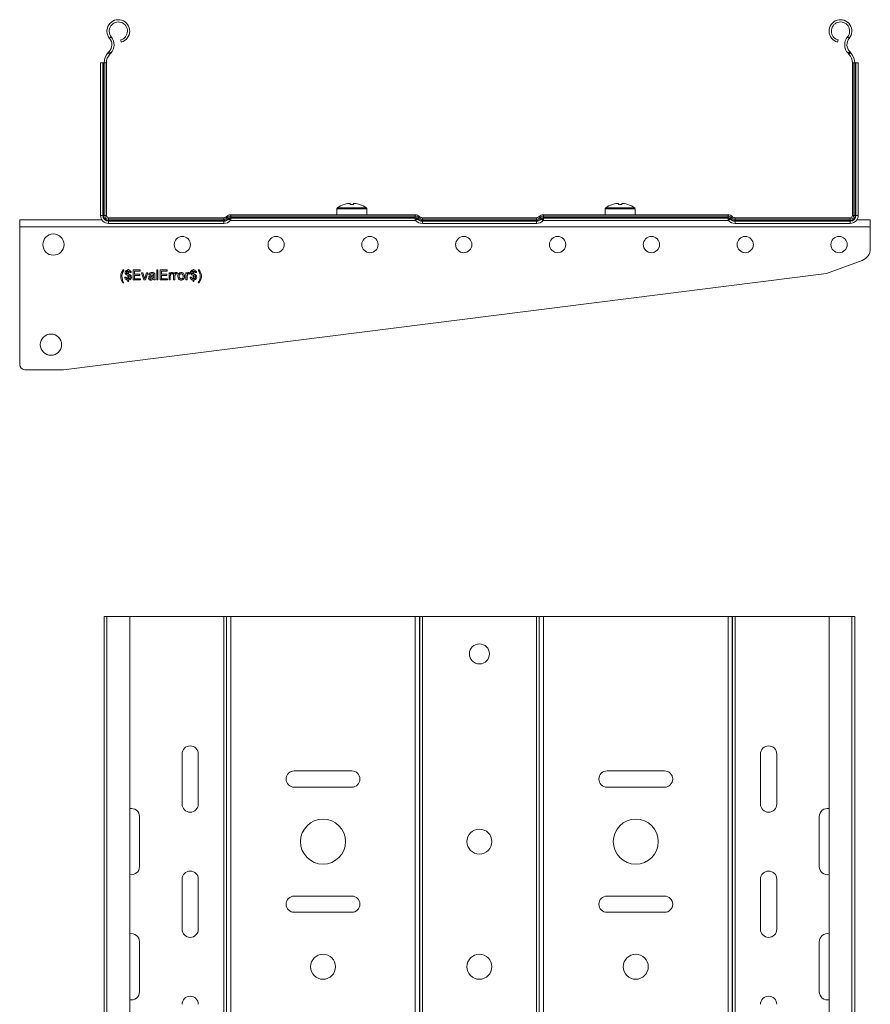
# Model space of a CAD drawing. Header units: millimetres. Extents: x 381 to 1444, y -914 to 659.
# Tile 7 of 9: x 1104 to 1444, y -569 to -176. Entities that reach past the tile are written whole.
import ezdxf

# ---------------------------------------------------------------- set-up
doc = ezdxf.new("R2010")
doc.units = ezdxf.units.MM

msp = doc.modelspace()

# ---------------------------------------------------------------- linework, layer by layer
at = {"color": 7, "linetype": 'Continuous', "lineweight": 15}
for p, q in [((1140.25, -183.4), (1140.94, -182.82)), ((1144.93, -184.89), (1144.7, -184.02)), ((1431.22, -184.89), (1431.46, -184.02)), ((1435.9, -183.4), (1435.21, -182.82)), ((1140.07, -188.71), (1139.73, -189.07)), ((1140.07, -188.71), (1140.72, -189.33)), ((1436.08, -188.71), (1435.43, -189.33)), ((1436.43, -189.07), (1436.08, -188.71)), ((1139.73, -189.07), (1140.38, -189.69)), ((1140.72, -189.33), (1140.38, -189.69)), ((1435.77, -189.69), (1435.43, -189.33)), ((1436.43, -189.07), (1435.77, -189.69)), ((1137.58, -193.2), (1136.68, -193.2)), ((1136.68, -193.2), (1136.68, -254.14)), ((1137.58, -193.2), (1137.58, -254.14)), ((1137.87, -193.2), (1137.58, -193.2)), ((1137.87, -193.2), (1137.87, -254.14)), ((1138.39, -193.2), (1137.87, -193.2)), ((1138.39, -193.2), (1138.39, -254.14)), ((1138.98, -193.2), (1138.39, -193.2)), ((1138.98, -193.2), (1138.98, -254.14)), ((1437.18, -254.14), (1437.18, -193.2)), ((1437.18, -193.2), (1437.76, -193.2)), ((1437.76, -254.14), (1437.76, -193.2)), ((1437.76, -193.2), (1438.28, -193.2)), ((1438.28, -254.14), (1438.28, -193.2)), ((1438.28, -193.2), (1438.58, -193.2)), ((1438.58, -193.2), (1439.48, -193.2)), ((1438.58, -254.14), (1438.58, -193.2)), ((1439.48, -254.14), (1439.48, -193.2)), ((1231.08, -251.52), (1231.08, -253.84)), ((1235.74, -249.36), (1236.37, -249.36)), ((1236.37, -249.36), (1236.37, -249.76)), ((1237.79, -249.76), (1237.79, -249.36)), ((1237.79, -249.36), (1238.41, -249.36)), ((1243.08, -253.84), (1243.08, -251.52)), ((1338.33, -251.52), (1338.33, -253.84)), ((1342.99, -249.36), (1343.62, -249.36)), ((1343.62, -249.36), (1343.62, -249.76)), ((1345.04, -249.76), (1345.04, -249.36)), ((1345.04, -249.36), (1345.66, -249.36)), ((1350.33, -253.84), (1350.33, -251.52)), ((1137.58, -254.14), (1136.68, -254.14)), ((1137.87, -254.14), (1137.58, -254.14)), ((1138.39, -254.14), (1137.87, -254.14)), ((1138.98, -254.14), (1138.39, -254.14)), ((1139.88, -255.04), (1139.88, -255.63)), ((1139.88, -255.04), (1185.88, -255.04)), ((1139.88, -255.63), (1139.88, -256.15)), ((1139.88, -255.63), (1185.88, -255.63)), ((1185.88, -255.04), (1185.88, -255.63)), ((1185.88, -255.63), (1185.88, -256.15)), ((1186.94, -254.6), (1187, -254.55)), ((1187.36, -255.02), (1187.42, -254.96)), ((1187.36, -255.02), (1187.72, -255.39)), ((1187.42, -254.96), (1187.78, -255.33)), ((1187.72, -255.39), (1187.78, -255.33)), ((1187.93, -255.59), (1187.99, -255.54)), ((1187.93, -255.59), (1188.57, -256.23)), ((1187.99, -255.54), (1188.63, -256.17)), ((1188.7, -253.84), (1188.7, -254.43)), ((1188.7, -253.84), (1262.46, -253.84)), ((1188.7, -254.43), (1188.7, -254.95)), ((1188.7, -254.43), (1262.46, -254.43)), ((1188.7, -254.95), (1188.7, -255.24)), ((1188.7, -254.95), (1262.46, -254.95)), ((1188.7, -255.24), (1188.7, -256.14)), ((1188.7, -255.24), (1262.46, -255.24)), ((1262.46, -253.84), (1262.46, -254.43)), ((1262.46, -254.43), (1262.46, -254.95)), ((1262.46, -254.95), (1262.46, -255.24)), ((1262.46, -255.24), (1262.46, -256.14)), ((1263.16, -255.54), (1262.53, -256.17)), ((1263.22, -255.59), (1262.58, -256.23)), ((1263.16, -255.54), (1263.22, -255.59)), ((1263.74, -254.96), (1263.37, -255.33)), ((1263.37, -255.33), (1263.43, -255.39)), ((1263.79, -255.02), (1263.43, -255.39)), ((1263.74, -254.96), (1263.79, -255.02)), ((1264.15, -254.55), (1264.21, -254.6)), ((1265.27, -255.04), (1265.27, -255.63)), ((1265.27, -255.04), (1310.88, -255.04)), ((1265.27, -255.63), (1265.27, -256.15)), ((1265.27, -255.63), (1310.88, -255.63)), ((1310.88, -255.04), (1310.88, -255.63)), ((1310.88, -255.63), (1310.88, -256.15)), ((1311.94, -254.6), (1312, -254.55)), ((1312.36, -255.02), (1312.42, -254.96)), ((1312.36, -255.02), (1312.72, -255.39)), ((1312.42, -254.96), (1312.78, -255.33)), ((1312.72, -255.39), (1312.78, -255.33)), ((1312.93, -255.59), (1312.99, -255.54)), ((1312.93, -255.59), (1313.57, -256.23)), ((1312.99, -255.54), (1313.63, -256.17)), ((1313.7, -253.84), (1313.7, -254.43)), ((1313.7, -253.84), (1387.46, -253.84)), ((1313.7, -254.43), (1313.7, -254.95)), ((1313.7, -254.43), (1387.46, -254.43)), ((1313.7, -254.95), (1313.7, -255.24)), ((1313.7, -254.95), (1387.46, -254.95)), ((1313.7, -255.24), (1313.7, -256.14)), ((1313.7, -255.24), (1387.46, -255.24)), ((1387.46, -253.84), (1387.46, -254.43)), ((1387.46, -254.43), (1387.46, -254.95)), ((1387.46, -254.95), (1387.46, -255.24)), ((1387.46, -255.24), (1387.46, -256.14)), ((1388.16, -255.54), (1387.53, -256.17)), ((1388.22, -255.59), (1387.58, -256.23)), ((1388.16, -255.54), (1388.22, -255.59)), ((1388.74, -254.96), (1388.37, -255.33)), ((1388.37, -255.33), (1388.43, -255.39)), ((1388.79, -255.02), (1388.43, -255.39)), ((1388.74, -254.96), (1388.79, -255.02)), ((1389.15, -254.55), (1389.21, -254.6)), ((1390.27, -255.04), (1390.27, -255.63)), ((1390.27, -255.04), (1436.28, -255.04)), ((1390.27, -255.63), (1390.27, -256.15)), ((1390.27, -255.63), (1436.28, -255.63)), ((1436.28, -255.04), (1436.28, -255.63)), ((1436.28, -255.63), (1436.28, -256.15)), ((1437.18, -254.14), (1437.76, -254.14)), ((1437.76, -254.14), (1438.28, -254.14)), ((1438.28, -254.14), (1438.58, -254.14)), ((1438.58, -254.14), (1439.48, -254.14)), ((1137.23, -255.94), (1104.33, -255.94)), ((1104.33, -258.64), (1104.33, -255.94)), ((1444.33, -258.64), (1104.33, -258.64)), ((1104.33, -258.64), (1104.33, -313.78)), ((1139.88, -256.15), (1139.88, -256.44)), ((1139.88, -256.15), (1185.88, -256.15)), ((1139.88, -256.44), (1139.88, -257.34)), ((1139.88, -256.44), (1185.88, -256.44)), ((1139.88, -257.34), (1185.88, -257.34)), ((1185.88, -256.15), (1185.88, -256.44)), ((1185.88, -256.44), (1185.88, -257.34)), ((1188.57, -256.23), (1188.63, -256.17)), ((1188.7, -256.14), (1262.46, -256.14)), ((1262.53, -256.17), (1262.58, -256.23)), ((1265.27, -256.15), (1265.27, -256.44)), ((1265.27, -256.15), (1310.88, -256.15)), ((1265.27, -256.44), (1265.27, -257.34)), ((1265.27, -256.44), (1310.88, -256.44)), ((1265.27, -257.34), (1310.88, -257.34)), ((1310.88, -256.15), (1310.88, -256.44)), ((1310.88, -256.44), (1310.88, -257.34)), ((1313.57, -256.23), (1313.63, -256.17)), ((1313.7, -256.14), (1387.46, -256.14)), ((1387.53, -256.17), (1387.58, -256.23)), ((1390.27, -256.15), (1390.27, -256.44)), ((1390.27, -256.15), (1436.28, -256.15)), ((1390.27, -256.44), (1390.27, -257.34)), ((1390.27, -256.44), (1436.28, -256.44)), ((1390.27, -257.34), (1436.28, -257.34)), ((1436.28, -256.15), (1436.28, -256.44)), ((1436.28, -256.44), (1436.28, -257.34)), ((1444.33, -255.94), (1438.92, -255.94)), ((1444.33, -255.94), (1444.33, -258.64)), ((1444.33, -267.39), (1444.33, -258.64)), ((1242.08, -263.94), (1241.65, -263.94)), ((1426.78, -277.28), (1441.04, -272.09)), ((1121.87, -315.78), (1426.78, -277.28)), ((1145.66, -275.94), (1146.02, -275.94)), ((1146.38, -278.82), (1146.89, -278.76)), ((1147.56, -275.74), (1147.86, -275.74)), ((1147.56, -275.94), (1147.56, -275.74)), ((1147.56, -277.54), (1147.56, -276.41)), ((1147.56, -279.48), (1147.56, -278.06)), ((1147.86, -275.74), (1147.86, -275.94)), ((1147.86, -276.46), (1147.86, -277.63)), ((1147.86, -278.16), (1147.86, -279.48)), ((1148.89, -276.92), (1148.38, -276.97)), ((1149.71, -275.94), (1152.53, -275.94)), ((1149.71, -279.94), (1149.71, -275.94)), ((1150.28, -276.41), (1150.28, -277.64)), ((1152.53, -276.41), (1150.28, -276.41)), ((1150.28, -277.64), (1152.38, -277.64)), ((1150.28, -278.1), (1150.28, -279.48)), ((1152.38, -278.1), (1150.28, -278.1)), ((1152.38, -277.64), (1152.38, -278.1)), ((1152.53, -275.94), (1152.53, -276.41)), ((1152.99, -277.02), (1153.54, -277.02)), ((1154.01, -279.94), (1152.99, -277.02)), ((1153.54, -277.02), (1154.12, -278.77)), ((1154.48, -278.8), (1155.07, -277.02)), ((1155.61, -277.02), (1154.66, -279.94)), ((1155.07, -277.02), (1155.61, -277.02)), ((1156.43, -277.89), (1155.92, -277.84)), ((1157.81, -278.71), (1157.81, -278.56)), ((1158.38, -278.05), (1158.38, -278.67)), ((1159.1, -275.94), (1159.61, -275.94)), ((1159.1, -279.94), (1159.1, -275.94)), ((1159.61, -275.94), (1159.61, -279.94)), ((1160.43, -275.94), (1163.25, -275.94)), ((1160.43, -279.94), (1160.43, -275.94)), ((1160.99, -276.41), (1160.99, -277.64)), ((1163.25, -276.41), (1160.99, -276.41)), ((1160.99, -277.64), (1163.1, -277.64)), ((1160.99, -278.1), (1160.99, -279.48)), ((1163.1, -278.1), (1160.99, -278.1)), ((1163.1, -277.64), (1163.1, -278.1)), ((1163.25, -275.94), (1163.25, -276.41)), ((1164.02, -277.02), (1164.48, -277.02)), ((1164.02, -279.94), (1164.02, -277.02)), ((1164.48, -277.02), (1164.48, -277.43)), ((1164.53, -278.39), (1164.53, -279.94)), ((1165.56, -277.11), (1165.4, -277.55)), ((1165.86, -277.02), (1166.33, -277.02)), ((1165.86, -279.94), (1165.86, -277.02)), ((1166.33, -277.02), (1166.33, -277.43)), ((1166.38, -278.39), (1166.38, -279.94)), ((1167.4, -277.11), (1167.24, -277.55)), ((1170.79, -277.02), (1171.25, -277.02)), ((1170.79, -279.94), (1170.79, -277.02)), ((1171.25, -277.02), (1171.25, -277.43)), ((1171.3, -278.39), (1171.3, -279.94)), ((1172.33, -277.11), (1172.17, -277.55)), ((1172.48, -278.82), (1172.99, -278.76)), ((1173.66, -275.74), (1173.97, -275.74)), ((1173.66, -275.94), (1173.66, -275.74)), ((1173.66, -277.54), (1173.66, -276.41)), ((1173.66, -279.48), (1173.66, -278.06)), ((1173.97, -275.74), (1173.97, -275.94)), ((1173.97, -276.46), (1173.97, -277.63)), ((1173.97, -278.16), (1173.97, -279.48)), ((1174.99, -276.92), (1174.48, -276.97)), ((1175.66, -275.94), (1176.02, -275.94)), ((1146.02, -281.02), (1145.66, -281.02)), ((1147.56, -280.51), (1147.56, -280)), ((1147.86, -280.51), (1147.56, -280.51)), ((1147.86, -279.94), (1147.86, -280.51)), ((1152.63, -279.94), (1149.71, -279.94)), ((1150.28, -279.48), (1152.63, -279.48)), ((1152.63, -279.48), (1152.63, -279.94)), ((1154.66, -279.94), (1154.01, -279.94)), ((1158.53, -279.94), (1158.02, -279.94)), ((1159.61, -279.94), (1159.1, -279.94)), ((1163.35, -279.94), (1160.43, -279.94)), ((1160.99, -279.48), (1163.35, -279.48)), ((1163.35, -279.48), (1163.35, -279.94)), ((1164.53, -279.94), (1164.02, -279.94)), ((1166.38, -279.94), (1165.86, -279.94)), ((1171.3, -279.94), (1170.79, -279.94)), ((1173.66, -280.51), (1173.66, -280)), ((1173.97, -280.51), (1173.66, -280.51)), ((1173.97, -279.94), (1173.97, -280.51)), ((1176.02, -281.02), (1175.66, -281.02)), ((1106.33, -315.78), (1121.87, -315.78)), ((1139.2, -414.32), (1138.08, -414.32)), ((1138.08, -882.32), (1138.08, -414.32)), ((1139.2, -414.32), (1139.2, -882.32)), ((1148.3, -414.32), (1139.2, -414.32)), ((1148.3, -882.32), (1148.3, -414.32)), ((1148.3, -414.32), (1185.88, -414.32)), ((1185.88, -882.32), (1185.88, -414.32)), ((1185.88, -414.32), (1186.94, -414.32)), ((1186.94, -882.32), (1186.94, -414.32)), ((1186.94, -414.32), (1187, -414.32)), ((1187, -882.32), (1187, -414.32)), ((1187, -414.32), (1188.7, -414.32)), ((1188.7, -882.32), (1188.7, -414.32)), ((1188.7, -414.32), (1262.46, -414.32)), ((1262.46, -882.32), (1262.46, -414.32)), ((1262.46, -414.32), (1264.15, -414.32)), ((1264.15, -882.32), (1264.15, -414.32)), ((1264.15, -414.32), (1264.21, -414.32)), ((1264.21, -882.32), (1264.21, -414.32)), ((1264.21, -414.32), (1265.27, -414.32)), ((1265.27, -882.32), (1265.27, -414.32)), ((1265.27, -414.32), (1310.88, -414.32)), ((1310.88, -882.32), (1310.88, -414.32)), ((1310.88, -414.32), (1311.94, -414.32)), ((1311.94, -882.32), (1311.94, -414.32)), ((1311.94, -414.32), (1312, -414.32)), ((1312, -882.32), (1312, -414.32)), ((1312, -414.32), (1313.7, -414.32)), ((1313.7, -882.32), (1313.7, -414.32)), ((1313.7, -414.32), (1387.46, -414.32)), ((1387.46, -882.32), (1387.46, -414.32)), ((1387.46, -414.32), (1389.15, -414.32)), ((1389.15, -882.32), (1389.15, -414.32)), ((1389.15, -414.32), (1389.21, -414.32)), ((1389.21, -882.32), (1389.21, -414.32)), ((1389.21, -414.32), (1390.27, -414.32)), ((1390.27, -882.32), (1390.27, -414.32)), ((1390.27, -414.32), (1427.85, -414.32)), ((1427.85, -414.32), (1427.85, -882.32)), ((1436.95, -414.32), (1427.85, -414.32)), ((1436.95, -882.32), (1436.95, -414.32)), ((1438.08, -414.32), (1436.95, -414.32)), ((1438.08, -882.32), (1438.08, -414.32)), ((1169.23, -489.32), (1169.23, -469.32)), ((1175.73, -469.32), (1175.73, -489.32)), ((1400.42, -489.32), (1400.42, -469.32)), ((1406.92, -469.32), (1406.92, -489.32)), ((1214.08, -476.07), (1237.08, -476.07)), ((1339.08, -476.07), (1362.08, -476.07)), ((1237.08, -482.57), (1214.08, -482.57)), ((1362.08, -482.57), (1339.08, -482.57)), ((1152.23, -494.32), (1152.23, -514.32)), ((1423.92, -514.32), (1423.92, -494.32)), ((1169.23, -539.32), (1169.23, -519.32)), ((1175.73, -519.32), (1175.73, -539.32)), ((1400.42, -539.32), (1400.42, -519.32)), ((1406.92, -519.32), (1406.92, -539.32)), ((1214.08, -526.07), (1237.08, -526.07)), ((1339.08, -526.07), (1362.08, -526.07)), ((1237.08, -532.57), (1214.08, -532.57)), ((1362.08, -532.57), (1339.08, -532.57)), ((1152.23, -544.32), (1152.23, -564.32)), ((1423.92, -564.32), (1423.92, -544.32))]:
    msp.add_line(p, q, dxfattribs=at)
at = {"color": 8, "linetype": 'Continuous', "lineweight": 15}
for p, q in [((1231.08, -251.52), (1237.08, -251.52)), ((1231.3, -251.08), (1237.08, -251.08)), ((1237.08, -251.08), (1242.85, -251.08)), ((1237.08, -251.52), (1243.08, -251.52)), ((1338.33, -251.52), (1344.33, -251.52)), ((1338.55, -251.08), (1344.33, -251.08)), ((1344.33, -251.08), (1350.1, -251.08)), ((1344.33, -251.52), (1350.33, -251.52))]:
    msp.add_line(p, q, dxfattribs=at)
at = {"color": 7, "linetype": 'Continuous', "lineweight": 15, "flags": 128}
for points in [[(1233.98, -249.76), (1233.98, -249.75), (1233.98, -249.74), (1233.97, -249.74), (1233.97, -249.74)], [(1240.18, -249.74), (1240.18, -249.74), (1240.18, -249.74), (1240.17, -249.75), (1240.17, -249.76)], [(1341.23, -249.76), (1341.23, -249.75), (1341.23, -249.74), (1341.22, -249.74), (1341.22, -249.74)], [(1347.43, -249.74), (1347.43, -249.74), (1347.43, -249.74), (1347.42, -249.75), (1347.42, -249.76)], [(1186.94, -254.6), (1186.95, -254.61), (1186.97, -254.63), (1187, -254.67), (1187.05, -254.71), (1187.11, -254.77), (1187.18, -254.84), (1187.27, -254.93), (1187.36, -255.02)], [(1187, -254.55), (1187.01, -254.55), (1187.03, -254.57), (1187.06, -254.61), (1187.11, -254.66), (1187.17, -254.72), (1187.24, -254.79), (1187.32, -254.87), (1187.42, -254.96)], [(1187.72, -255.39), (1187.77, -255.43), (1187.81, -255.47), (1187.85, -255.51), (1187.88, -255.54), (1187.9, -255.56), (1187.92, -255.58), (1187.93, -255.59), (1187.93, -255.59)], [(1187.78, -255.33), (1187.83, -255.38), (1187.87, -255.42), (1187.91, -255.45), (1187.94, -255.48), (1187.96, -255.51), (1187.98, -255.52), (1187.99, -255.53), (1187.99, -255.54)], [(1263.37, -255.33), (1263.32, -255.38), (1263.28, -255.42), (1263.25, -255.45), (1263.22, -255.48), (1263.19, -255.51), (1263.18, -255.52), (1263.17, -255.53), (1263.16, -255.54)], [(1263.43, -255.39), (1263.38, -255.43), (1263.34, -255.47), (1263.3, -255.51), (1263.27, -255.54), (1263.25, -255.56), (1263.23, -255.58), (1263.22, -255.59), (1263.22, -255.59)], [(1264.15, -254.55), (1264.15, -254.55), (1264.12, -254.57), (1264.09, -254.61), (1264.04, -254.66), (1263.98, -254.72), (1263.91, -254.79), (1263.83, -254.87), (1263.74, -254.96)], [(1264.21, -254.6), (1264.2, -254.61), (1264.18, -254.63), (1264.15, -254.67), (1264.1, -254.71), (1264.04, -254.77), (1263.97, -254.84), (1263.89, -254.93), (1263.79, -255.02)], [(1311.94, -254.6), (1311.95, -254.61), (1311.97, -254.63), (1312, -254.67), (1312.05, -254.71), (1312.11, -254.77), (1312.18, -254.84), (1312.27, -254.93), (1312.36, -255.02)], [(1312, -254.55), (1312.01, -254.55), (1312.03, -254.57), (1312.06, -254.61), (1312.11, -254.66), (1312.17, -254.72), (1312.24, -254.79), (1312.32, -254.87), (1312.42, -254.96)], [(1312.72, -255.39), (1312.77, -255.43), (1312.81, -255.47), (1312.85, -255.51), (1312.88, -255.54), (1312.9, -255.56), (1312.92, -255.58), (1312.93, -255.59), (1312.93, -255.59)], [(1312.78, -255.33), (1312.83, -255.38), (1312.87, -255.42), (1312.91, -255.45), (1312.94, -255.48), (1312.96, -255.51), (1312.98, -255.52), (1312.99, -255.53), (1312.99, -255.54)], [(1388.37, -255.33), (1388.32, -255.38), (1388.28, -255.42), (1388.25, -255.45), (1388.22, -255.48), (1388.19, -255.51), (1388.18, -255.52), (1388.17, -255.53), (1388.16, -255.54)], [(1388.43, -255.39), (1388.38, -255.43), (1388.34, -255.47), (1388.3, -255.51), (1388.27, -255.54), (1388.25, -255.56), (1388.23, -255.58), (1388.22, -255.59), (1388.22, -255.59)], [(1389.15, -254.55), (1389.15, -254.55), (1389.12, -254.57), (1389.09, -254.61), (1389.04, -254.66), (1388.98, -254.72), (1388.91, -254.79), (1388.83, -254.87), (1388.74, -254.96)], [(1389.21, -254.6), (1389.2, -254.61), (1389.18, -254.63), (1389.15, -254.67), (1389.1, -254.71), (1389.04, -254.77), (1388.97, -254.84), (1388.89, -254.93), (1388.79, -255.02)]]:
    msp.add_lwpolyline(points, dxfattribs=at)
at = {"color": 7, "linetype": 'Continuous', "lineweight": 15}
for centre, radius in [((1117.83, -265.78), 4.25), ((1169.33, -265.78), 3.25), ((1206.83, -265.78), 3.25), ((1244.33, -265.78), 3.25), ((1281.83, -265.78), 3.25), ((1319.33, -265.78), 3.25), ((1356.83, -265.78), 3.25), ((1394.33, -265.78), 3.25), ((1431.83, -265.78), 3.25), ((1116.83, -305.77), 4.25), ((1288.08, -429.32), 4), ((1225.58, -504.32), 9), ((1350.58, -504.32), 9), ((1288.08, -504.32), 5), ((1225.58, -554.32), 5), ((1288.08, -554.32), 5), ((1350.58, -554.32), 5)]:
    msp.add_circle(centre, radius, dxfattribs=at)
for centre, radius, start, end in [((1143.75, -180.49), 4.55, 285, 219.6825), ((1143.75, -180.49), 3.65, 285, 219.6825), ((1432.4, -180.49), 4.55, 320.3175, 255), ((1432.4, -180.49), 3.65, 320.3175, 255), ((1137.17, -185.95), 4, 316.4642, 39.6825), ((1137.17, -185.95), 4.9, 316.4642, 39.6825), ((1438.98, -185.95), 4.9, 140.3175, 223.5358), ((1438.98, -185.95), 4, 140.3175, 223.5358), ((1144.08, -193.2), 6, 136.4642, 180), ((1144.08, -193.2), 5.1, 136.4642, 180), ((1432.08, -193.2), 5.1, 0, 43.5358), ((1432.08, -193.2), 6, 0, 43.5358), ((1231.62, -251.52), 0.54, 125.2515, 180), ((1237.08, -259.24), 10, 108.0819, 125.2515), ((1237.08, -259.24), 9.97, 97.7067, 108.0605), ((1237.08, -260.79), 11.05, 86.3162, 93.6838), ((1237.08, -259.24), 9.97, 71.9395, 82.2933), ((1237.08, -259.24), 10, 54.7485, 71.9181), ((1242.54, -251.52), 0.54, 0, 54.7485), ((1338.87, -251.52), 0.54, 125.2515, 180), ((1344.33, -259.24), 10, 108.0819, 125.2515), ((1344.33, -259.24), 9.97, 97.7067, 108.0605), ((1344.33, -260.79), 11.05, 86.3162, 93.6838), ((1344.33, -259.24), 9.97, 71.9395, 82.2933), ((1344.33, -259.24), 10, 54.7485, 71.9181), ((1349.79, -251.52), 0.54, 0, 54.7485), ((1139.88, -254.14), 3.2, 180, 270), ((1139.88, -254.14), 2.3, 180, 270), ((1139.88, -254.14), 2.01, 180, 270), ((1139.88, -254.14), 1.49, 180, 270), ((1139.88, -254.14), 0.9, 180, 270), ((1185.88, -253.54), 1.5, 270, 315), ((1185.88, -253.54), 2.09, 270, 315), ((1185.88, -253.54), 2.61, 270, 315), ((1185.88, -253.54), 2.9, 270, 315), ((1188.7, -256.24), 2.4, 90, 135), ((1188.7, -256.24), 1.81, 90, 135), ((1188.7, -256.24), 1.29, 90, 135), ((1188.7, -256.24), 1, 90, 135), ((1262.46, -256.24), 2.4, 45, 90), ((1262.46, -256.24), 1.81, 45, 90), ((1262.46, -256.24), 1.29, 45, 90), ((1262.46, -256.24), 1, 45, 90), ((1265.27, -253.54), 2.9, 225, 270), ((1265.27, -253.54), 2.61, 225, 270), ((1265.27, -253.54), 2.09, 225, 270), ((1265.27, -253.54), 1.5, 225, 270), ((1310.88, -253.54), 1.5, 270, 315), ((1310.88, -253.54), 2.09, 270, 315), ((1310.88, -253.54), 2.61, 270, 315), ((1310.88, -253.54), 2.9, 270, 315), ((1313.7, -256.24), 2.4, 90, 135), ((1313.7, -256.24), 1.81, 90, 135), ((1313.7, -256.24), 1.29, 90, 135), ((1313.7, -256.24), 1, 90, 135), ((1387.46, -256.24), 2.4, 45, 90), ((1387.46, -256.24), 1.81, 45, 90), ((1387.46, -256.24), 1.29, 45, 90), ((1387.46, -256.24), 1, 45, 90), ((1390.27, -253.54), 2.9, 225, 270), ((1390.27, -253.54), 2.61, 225, 270), ((1390.27, -253.54), 2.09, 225, 270), ((1390.27, -253.54), 1.5, 225, 270), ((1436.28, -254.14), 2.3, 270, 0), ((1436.28, -254.14), 3.2, 270, 0), ((1436.28, -254.14), 2.01, 270, 0), ((1436.28, -254.14), 1.49, 270, 0), ((1436.28, -254.14), 0.9, 270, 0), ((1185.88, -253.54), 3.8, 270, 315), ((1188.7, -256.24), 0.1, 90, 135), ((1262.46, -256.24), 0.1, 45, 90), ((1265.27, -253.54), 3.8, 225, 270), ((1310.88, -253.54), 3.8, 270, 315), ((1313.7, -256.24), 0.1, 90, 135), ((1387.46, -256.24), 0.1, 45, 90), ((1390.27, -253.54), 3.8, 225, 270), ((1439.33, -267.39), 5, 290, 0), ((1106.33, -313.78), 2, 180, 270), ((1172.48, -469.32), 3.25, 0, 180), ((1403.67, -469.32), 3.25, 0, 180), ((1214.08, -479.32), 3.25, 90, 270), ((1237.08, -479.32), 3.25, 270, 90), ((1339.08, -479.32), 3.25, 90, 270), ((1362.08, -479.32), 3.25, 270, 90), ((1148.98, -494.32), 3.25, 0, 102.1401), ((1172.48, -489.32), 3.25, 180, 0), ((1403.67, -489.32), 3.25, 180, 0), ((1427.17, -494.32), 3.25, 77.8599, 180), ((1148.98, -514.32), 3.25, 257.8599, 0), ((1427.17, -514.32), 3.25, 180, 282.1401), ((1172.48, -519.32), 3.25, 0, 180), ((1403.67, -519.32), 3.25, 0, 180), ((1214.08, -529.32), 3.25, 90, 270), ((1237.08, -529.32), 3.25, 270, 90), ((1339.08, -529.32), 3.25, 90, 270), ((1362.08, -529.32), 3.25, 270, 90), ((1148.98, -544.32), 3.25, 0, 102.1401), ((1172.48, -539.32), 3.25, 180, 0), ((1403.67, -539.32), 3.25, 180, 0), ((1427.17, -544.32), 3.25, 77.8599, 180), ((1148.98, -564.32), 3.25, 257.8599, 0), ((1172.48, -569.32), 3.25, 0, 180), ((1403.67, -569.32), 3.25, 0, 180), ((1427.17, -564.32), 3.25, 180, 282.1401)]:
    msp.add_arc(centre, radius, start, end, dxfattribs=at)
for points, knots in [([(1144.69, -278.48), (1144.7, -278.25), (1144.72, -277.84), (1144.84, -277.45), (1144.9, -277.27)], [0, 0, 0, 0, 0.559868, 1, 1, 1, 1]), ([(1145.66, -281.02), (1145.36, -280.59), (1144.82, -279.82), (1144.73, -278.89), (1144.69, -278.48)], [0, 0, 0, 0, 0.5601476, 1, 1, 1, 1]), ([(1144.9, -277.27), (1145.01, -277.01), (1145.22, -276.54), (1145.52, -276.13), (1145.66, -275.94)], [0, 0, 0, 0, 0.559771, 1, 1, 1, 1]), ([(1145.32, -277.49), (1145.28, -277.67), (1145.21, -278), (1145.2, -278.34), (1145.2, -278.48)], [0, 0, 0, 0, 0.55997, 1, 1, 1, 1]), ([(1145.2, -278.48), (1145.25, -278.99), (1145.35, -279.9), (1145.81, -280.68), (1146.02, -281.02)], [0, 0, 0, 0, 0.559139, 1, 1, 1, 1]), ([(1145.58, -276.73), (1145.52, -276.87), (1145.41, -277.11), (1145.35, -277.37), (1145.32, -277.49)], [0, 0, 0, 0, 0.559947, 1, 1, 1, 1]), ([(1146.02, -275.94), (1145.93, -276.09), (1145.78, -276.34), (1145.64, -276.61), (1145.58, -276.73)], [0, 0, 0, 0, 0.560049, 1, 1, 1, 1]), ([(1147.56, -280), (1147.39, -279.97), (1147.04, -279.92), (1146.65, -279.61), (1146.43, -279.22), (1146.4, -278.95), (1146.38, -278.82)], [0, 0, 0, 0, 0.280783, 0.559082, 0.77931, 1, 1, 1, 1]), ([(1146.48, -276.98), (1146.5, -276.81), (1146.53, -276.51), (1146.75, -276.29), (1146.84, -276.19)], [0, 0, 0, 0, 0.559154, 1, 1, 1, 1]), ([(1146.95, -277.81), (1146.87, -277.76), (1146.71, -277.65), (1146.52, -277.37), (1146.5, -277.13), (1146.48, -276.98)], [0, 0, 0, 0, 0.28047, 0.560925, 1, 1, 1, 1]), ([(1146.84, -276.19), (1146.97, -276.12), (1147.19, -275.99), (1147.44, -275.96), (1147.56, -275.94)], [0, 0, 0, 0, 0.5585317, 1, 1, 1, 1]), ([(1146.89, -278.76), (1146.91, -278.86), (1146.94, -279.03), (1147.04, -279.18), (1147.08, -279.24)], [0, 0, 0, 0, 0.56079, 1, 1, 1, 1]), ([(1147.56, -278.06), (1147.44, -278.03), (1147.23, -277.96), (1147.03, -277.85), (1146.95, -277.81)], [0, 0, 0, 0, 0.559888, 1, 1, 1, 1]), ([(1147.56, -276.41), (1147.48, -276.42), (1147.32, -276.45), (1147.13, -276.59), (1147.01, -276.77), (1147, -276.89), (1146.99, -276.96)], [0, 0, 0, 0, 0.280394, 0.559998, 0.78003, 1, 1, 1, 1]), ([(1146.99, -276.96), (1147, -277.04), (1147.02, -277.21), (1147.23, -277.44), (1147.43, -277.5), (1147.56, -277.54)], [0, 0, 0, 0, 0.279901, 0.558719, 1, 1, 1, 1]), ([(1147.08, -279.24), (1147.16, -279.31), (1147.3, -279.44), (1147.48, -279.47), (1147.56, -279.48)], [0, 0, 0, 0, 0.559562, 1, 1, 1, 1]), ([(1147.86, -275.94), (1148, -275.96), (1148.24, -276), (1148.43, -276.13), (1148.52, -276.19)], [0, 0, 0, 0, 0.5602585, 1, 1, 1, 1]), ([(1148.38, -276.97), (1148.36, -276.9), (1148.33, -276.76), (1148.16, -276.54), (1147.98, -276.49), (1147.86, -276.46)], [0, 0, 0, 0, 0.281286, 0.561369, 1, 1, 1, 1]), ([(1147.86, -277.63), (1147.95, -277.66), (1148.12, -277.7), (1148.27, -277.76), (1148.34, -277.78)], [0, 0, 0, 0, 0.560074, 1, 1, 1, 1]), ([(1148.48, -278.79), (1148.47, -278.7), (1148.46, -278.52), (1148.22, -278.27), (1148, -278.2), (1147.86, -278.16)], [0, 0, 0, 0, 0.279987, 0.558672, 1, 1, 1, 1]), ([(1148.99, -278.77), (1148.98, -278.94), (1148.94, -279.28), (1148.64, -279.67), (1148.26, -279.9), (1148, -279.93), (1147.86, -279.94)], [0, 0, 0, 0, 0.279802, 0.559265, 0.779443, 1, 1, 1, 1]), ([(1147.86, -279.48), (1147.96, -279.46), (1148.15, -279.42), (1148.35, -279.23), (1148.46, -279.01), (1148.47, -278.87), (1148.48, -278.79)], [0, 0, 0, 0, 0.279844, 0.559608, 0.779639, 1, 1, 1, 1]), ([(1148.34, -277.78), (1148.45, -277.84), (1148.65, -277.94), (1148.93, -278.28), (1148.97, -278.58), (1148.99, -278.77)], [0, 0, 0, 0, 0.281043, 0.561466, 1, 1, 1, 1]), ([(1148.52, -276.19), (1148.62, -276.31), (1148.81, -276.52), (1148.87, -276.8), (1148.89, -276.92)], [0, 0, 0, 0, 0.558682, 1, 1, 1, 1]), ([(1154.12, -278.77), (1154.15, -278.88), (1154.22, -279.08), (1154.28, -279.27), (1154.3, -279.36)], [0, 0, 0, 0, 0.5599851, 1, 1, 1, 1]), ([(1154.3, -279.36), (1154.33, -279.26), (1154.39, -279.07), (1154.45, -278.89), (1154.48, -278.8)], [0, 0, 0, 0, 0.559989, 1, 1, 1, 1]), ([(1155.86, -279.17), (1155.88, -279.06), (1155.9, -278.85), (1156.12, -278.51), (1156.38, -278.4), (1156.54, -278.34)], [0, 0, 0, 0, 0.280455, 0.560985, 1, 1, 1, 1]), ([(1156.82, -280), (1156.69, -279.99), (1156.42, -279.97), (1156.09, -279.78), (1155.89, -279.48), (1155.87, -279.27), (1155.86, -279.17)], [0, 0, 0, 0, 0.280829, 0.559697, 0.779699, 1, 1, 1, 1]), ([(1155.92, -277.84), (1155.96, -277.68), (1156.06, -277.37), (1156.56, -277.01), (1156.98, -276.99), (1157.24, -276.97)], [0, 0, 0, 0, 0.2804299, 0.5593025, 1, 1, 1, 1]), ([(1157.04, -278.72), (1156.9, -278.73), (1156.71, -278.75), (1156.52, -278.86), (1156.44, -278.93), (1156.39, -279.03), (1156.38, -279.1), (1156.38, -279.14)], [0, 0, 0, 0, 0.500273, 0.625306, 0.750273, 0.87515, 1, 1, 1, 1]), ([(1156.38, -279.14), (1156.38, -279.19), (1156.39, -279.28), (1156.48, -279.4), (1156.66, -279.52), (1156.82, -279.53), (1156.94, -279.53)], [0, 0, 0, 0, 0.186564, 0.373479, 0.560622, 1, 1, 1, 1]), ([(1157.15, -277.43), (1157.06, -277.43), (1156.89, -277.44), (1156.64, -277.52), (1156.5, -277.7), (1156.45, -277.83), (1156.43, -277.89)], [0, 0, 0, 0, 0.280855, 0.559743, 0.779493, 1, 1, 1, 1]), ([(1156.54, -278.34), (1156.62, -278.32), (1156.76, -278.29), (1156.9, -278.27), (1156.97, -278.27)], [0, 0, 0, 0, 0.559929, 1, 1, 1, 1]), ([(1156.94, -279.53), (1157.12, -279.51), (1157.44, -279.47), (1157.65, -279.22), (1157.74, -279.11)], [0, 0, 0, 0, 0.559753, 1, 1, 1, 1]), ([(1156.97, -278.27), (1157.13, -278.25), (1157.41, -278.21), (1157.69, -278.13), (1157.81, -278.1)], [0, 0, 0, 0, 0.560195, 1, 1, 1, 1]), ([(1157.81, -278.56), (1157.67, -278.6), (1157.42, -278.67), (1157.16, -278.7), (1157.04, -278.72)], [0, 0, 0, 0, 0.559747, 1, 1, 1, 1]), ([(1157.68, -277.59), (1157.59, -277.53), (1157.42, -277.44), (1157.23, -277.43), (1157.15, -277.43)], [0, 0, 0, 0, 0.557841, 1, 1, 1, 1]), ([(1157.24, -276.97), (1157.51, -276.98), (1157.88, -277), (1158.26, -277.31), (1158.32, -277.51), (1158.35, -277.61)], [0, 0, 0, 0, 0.559261, 0.779194, 1, 1, 1, 1]), ([(1157.81, -277.98), (1157.81, -277.9), (1157.81, -277.75), (1157.72, -277.64), (1157.68, -277.59)], [0, 0, 0, 0, 0.561901, 1, 1, 1, 1]), ([(1157.74, -279.11), (1157.76, -279.04), (1157.81, -278.91), (1157.81, -278.77), (1157.81, -278.71)], [0, 0, 0, 0, 0.5589916, 1, 1, 1, 1]), ([(1157.81, -278.1), (1157.81, -278.08), (1157.81, -278.04), (1157.81, -278), (1157.81, -277.98)], [0, 0, 0, 0, 0.560017, 1, 1, 1, 1]), ([(1158.35, -277.61), (1158.36, -277.69), (1158.38, -277.84), (1158.38, -277.98), (1158.38, -278.05)], [0, 0, 0, 0, 0.559818, 1, 1, 1, 1]), ([(1158.38, -278.67), (1158.37, -278.92), (1158.35, -279.35), (1158.48, -279.76), (1158.53, -279.94)], [0, 0, 0, 0, 0.561531, 1, 1, 1, 1]), ([(1164.48, -277.43), (1164.56, -277.3), (1164.66, -277.12), (1164.9, -276.99), (1165.02, -276.97), (1165.08, -276.97)], [0, 0, 0, 0, 0.5596, 0.779781, 1, 1, 1, 1]), ([(1164.61, -277.81), (1164.58, -277.91), (1164.54, -278.11), (1164.53, -278.3), (1164.53, -278.39)], [0, 0, 0, 0, 0.559889, 1, 1, 1, 1]), ([(1165.06, -277.43), (1165, -277.44), (1164.88, -277.45), (1164.71, -277.58), (1164.65, -277.72), (1164.61, -277.81)], [0, 0, 0, 0, 0.280297, 0.560913, 1, 1, 1, 1]), ([(1165.4, -277.55), (1165.34, -277.51), (1165.23, -277.45), (1165.11, -277.44), (1165.06, -277.43)], [0, 0, 0, 0, 0.560137, 1, 1, 1, 1]), ([(1165.08, -276.97), (1165.17, -276.98), (1165.34, -276.99), (1165.49, -277.07), (1165.56, -277.11)], [0, 0, 0, 0, 0.559523, 1, 1, 1, 1]), ([(1166.33, -277.43), (1166.4, -277.3), (1166.51, -277.12), (1166.75, -276.99), (1166.87, -276.97), (1166.92, -276.97)], [0, 0, 0, 0, 0.559598, 0.779744, 1, 1, 1, 1]), ([(1166.46, -277.81), (1166.43, -277.91), (1166.38, -278.11), (1166.38, -278.3), (1166.38, -278.39)], [0, 0, 0, 0, 0.559889, 1, 1, 1, 1]), ([(1166.9, -277.43), (1166.85, -277.44), (1166.73, -277.45), (1166.55, -277.58), (1166.49, -277.72), (1166.46, -277.81)], [0, 0, 0, 0, 0.280308, 0.560896, 1, 1, 1, 1]), ([(1167.24, -277.55), (1167.18, -277.51), (1167.08, -277.45), (1166.96, -277.44), (1166.9, -277.43)], [0, 0, 0, 0, 0.56006, 1, 1, 1, 1]), ([(1166.92, -276.97), (1167.02, -276.98), (1167.19, -276.99), (1167.34, -277.07), (1167.4, -277.11)], [0, 0, 0, 0, 0.559523, 1, 1, 1, 1]), ([(1167.56, -278.48), (1167.57, -278.23), (1167.59, -277.78), (1167.87, -277.44), (1168, -277.29)], [0, 0, 0, 0, 0.560964, 1, 1, 1, 1]), ([(1168.89, -280), (1168.68, -279.97), (1168.25, -279.93), (1167.78, -279.5), (1167.58, -278.99), (1167.57, -278.65), (1167.56, -278.48)], [0, 0, 0, 0, 0.279616, 0.558368, 0.778857, 1, 1, 1, 1]), ([(1168, -277.29), (1168.15, -277.19), (1168.42, -277), (1168.75, -276.98), (1168.89, -276.97)], [0, 0, 0, 0, 0.559017, 1, 1, 1, 1]), ([(1168.89, -277.43), (1168.8, -277.44), (1168.61, -277.46), (1168.37, -277.61), (1168.11, -277.93), (1168.08, -278.25), (1168.07, -278.48)], [0, 0, 0, 0, 0.1871422, 0.3740274, 0.5611023, 1, 1, 1, 1]), ([(1168.07, -278.48), (1168.08, -278.62), (1168.09, -278.9), (1168.26, -279.27), (1168.56, -279.5), (1168.78, -279.52), (1168.89, -279.53)], [0, 0, 0, 0, 0.28113, 0.56038, 0.780159, 1, 1, 1, 1]), ([(1168.89, -276.97), (1169.1, -276.99), (1169.52, -277.04), (1169.98, -277.45), (1170.2, -277.95), (1170.22, -278.28), (1170.22, -278.44)], [0, 0, 0, 0, 0.279557, 0.558597, 0.77899, 1, 1, 1, 1]), ([(1169.71, -278.47), (1169.7, -278.33), (1169.69, -278.05), (1169.51, -277.69), (1169.22, -277.47), (1169, -277.44), (1168.89, -277.43)], [0, 0, 0, 0, 0.281063, 0.56032, 0.780183, 1, 1, 1, 1]), ([(1170.22, -278.44), (1170.22, -278.66), (1170.2, -279.09), (1169.89, -279.64), (1169.4, -279.94), (1169.06, -279.98), (1168.89, -280)], [0, 0, 0, 0, 0.281032, 0.559511, 0.779609, 1, 1, 1, 1]), ([(1168.89, -279.53), (1168.99, -279.53), (1169.18, -279.51), (1169.42, -279.35), (1169.68, -279.02), (1169.7, -278.69), (1169.71, -278.47)], [0, 0, 0, 0, 0.18705, 0.373946, 0.56098, 1, 1, 1, 1]), ([(1171.25, -277.43), (1171.33, -277.3), (1171.43, -277.12), (1171.67, -276.99), (1171.79, -276.97), (1171.85, -276.97)], [0, 0, 0, 0, 0.559598, 0.779744, 1, 1, 1, 1]), ([(1171.38, -277.81), (1171.35, -277.91), (1171.31, -278.11), (1171.3, -278.3), (1171.3, -278.39)], [0, 0, 0, 0, 0.559889, 1, 1, 1, 1]), ([(1171.83, -277.43), (1171.77, -277.44), (1171.65, -277.45), (1171.48, -277.58), (1171.42, -277.72), (1171.38, -277.81)], [0, 0, 0, 0, 0.280308, 0.560896, 1, 1, 1, 1]), ([(1172.17, -277.55), (1172.11, -277.51), (1172, -277.45), (1171.88, -277.44), (1171.83, -277.43)], [0, 0, 0, 0, 0.56006, 1, 1, 1, 1]), ([(1171.85, -276.97), (1171.94, -276.98), (1172.11, -276.99), (1172.26, -277.07), (1172.33, -277.11)], [0, 0, 0, 0, 0.559523, 1, 1, 1, 1]), ([(1173.66, -280), (1173.49, -279.97), (1173.15, -279.92), (1172.75, -279.61), (1172.53, -279.22), (1172.5, -278.95), (1172.48, -278.82)], [0, 0, 0, 0, 0.2807818, 0.5590792, 0.7793142, 1, 1, 1, 1]), ([(1172.58, -276.98), (1172.6, -276.81), (1172.63, -276.51), (1172.85, -276.29), (1172.94, -276.19)], [0, 0, 0, 0, 0.559169, 1, 1, 1, 1]), ([(1173.05, -277.81), (1172.97, -277.76), (1172.82, -277.65), (1172.63, -277.37), (1172.6, -277.13), (1172.58, -276.98)], [0, 0, 0, 0, 0.280491, 0.560925, 1, 1, 1, 1]), ([(1172.94, -276.19), (1173.07, -276.12), (1173.29, -275.99), (1173.55, -275.96), (1173.66, -275.94)], [0, 0, 0, 0, 0.55851, 1, 1, 1, 1]), ([(1172.99, -278.76), (1173.01, -278.86), (1173.04, -279.03), (1173.14, -279.18), (1173.19, -279.24)], [0, 0, 0, 0, 0.560796, 1, 1, 1, 1]), ([(1173.66, -278.06), (1173.54, -278.03), (1173.33, -277.96), (1173.14, -277.85), (1173.05, -277.81)], [0, 0, 0, 0, 0.559929, 1, 1, 1, 1]), ([(1173.66, -276.41), (1173.58, -276.42), (1173.42, -276.45), (1173.23, -276.59), (1173.11, -276.77), (1173.1, -276.89), (1173.1, -276.96)], [0, 0, 0, 0, 0.280423, 0.560023, 0.780033, 1, 1, 1, 1]), ([(1173.1, -276.96), (1173.1, -277.04), (1173.12, -277.21), (1173.33, -277.44), (1173.54, -277.5), (1173.66, -277.54)], [0, 0, 0, 0, 0.279901, 0.558719, 1, 1, 1, 1]), ([(1173.19, -279.24), (1173.26, -279.31), (1173.4, -279.44), (1173.58, -279.47), (1173.66, -279.48)], [0, 0, 0, 0, 0.559562, 1, 1, 1, 1]), ([(1173.97, -275.94), (1174.1, -275.96), (1174.34, -276), (1174.53, -276.13), (1174.62, -276.19)], [0, 0, 0, 0, 0.560277, 1, 1, 1, 1]), ([(1174.48, -276.97), (1174.46, -276.9), (1174.43, -276.76), (1174.26, -276.54), (1174.08, -276.49), (1173.97, -276.46)], [0, 0, 0, 0, 0.281276, 0.561349, 1, 1, 1, 1]), ([(1173.97, -277.63), (1174.06, -277.66), (1174.22, -277.7), (1174.37, -277.76), (1174.44, -277.78)], [0, 0, 0, 0, 0.560099, 1, 1, 1, 1]), ([(1174.58, -278.79), (1174.58, -278.7), (1174.56, -278.52), (1174.33, -278.27), (1174.1, -278.2), (1173.97, -278.16)], [0, 0, 0, 0, 0.279975, 0.558653, 1, 1, 1, 1]), ([(1175.1, -278.77), (1175.08, -278.94), (1175.04, -279.28), (1174.74, -279.67), (1174.37, -279.9), (1174.1, -279.93), (1173.97, -279.94)], [0, 0, 0, 0, 0.279802, 0.559253, 0.779429, 1, 1, 1, 1]), ([(1173.97, -279.48), (1174.06, -279.46), (1174.25, -279.42), (1174.45, -279.23), (1174.57, -279.01), (1174.58, -278.87), (1174.58, -278.79)], [0, 0, 0, 0, 0.279865, 0.559622, 0.779648, 1, 1, 1, 1]), ([(1174.44, -277.78), (1174.55, -277.84), (1174.76, -277.94), (1175.03, -278.28), (1175.07, -278.58), (1175.1, -278.77)], [0, 0, 0, 0, 0.281043, 0.561466, 1, 1, 1, 1]), ([(1174.62, -276.19), (1174.73, -276.31), (1174.92, -276.52), (1174.97, -276.8), (1174.99, -276.92)], [0, 0, 0, 0, 0.558668, 1, 1, 1, 1]), ([(1176.1, -276.74), (1176.02, -276.59), (1175.89, -276.32), (1175.73, -276.06), (1175.66, -275.94)], [0, 0, 0, 0, 0.559917, 1, 1, 1, 1]), ([(1175.66, -281.02), (1175.91, -280.58), (1176.37, -279.79), (1176.45, -278.88), (1176.48, -278.48)], [0, 0, 0, 0, 0.560024, 1, 1, 1, 1]), ([(1176.02, -275.94), (1176.19, -276.18), (1176.49, -276.59), (1176.69, -277.07), (1176.78, -277.27)], [0, 0, 0, 0, 0.560009, 1, 1, 1, 1]), ([(1176.99, -278.48), (1176.92, -279), (1176.8, -279.93), (1176.26, -280.69), (1176.02, -281.02)], [0, 0, 0, 0, 0.558712, 1, 1, 1, 1]), ([(1176.36, -277.5), (1176.32, -277.35), (1176.25, -277.09), (1176.15, -276.84), (1176.1, -276.74)], [0, 0, 0, 0, 0.559968, 1, 1, 1, 1]), ([(1176.48, -278.48), (1176.47, -278.3), (1176.46, -277.96), (1176.39, -277.64), (1176.36, -277.5)], [0, 0, 0, 0, 0.55993, 1, 1, 1, 1]), ([(1176.78, -277.27), (1176.85, -277.5), (1176.97, -277.89), (1176.99, -278.3), (1176.99, -278.48)], [0, 0, 0, 0, 0.559821, 1, 1, 1, 1]), ([(1157.86, -279.58), (1157.69, -279.72), (1157.38, -279.95), (1156.99, -279.98), (1156.82, -280)], [0, 0, 0, 0, 0.559973, 1, 1, 1, 1]), ([(1158.02, -279.94), (1157.98, -279.88), (1157.91, -279.77), (1157.88, -279.64), (1157.86, -279.58)], [0, 0, 0, 0, 0.559708, 1, 1, 1, 1])]:
    msp.add_open_spline(points, degree=3, knots=knots, dxfattribs=at)

doc.saveas('drawing.dxf')
